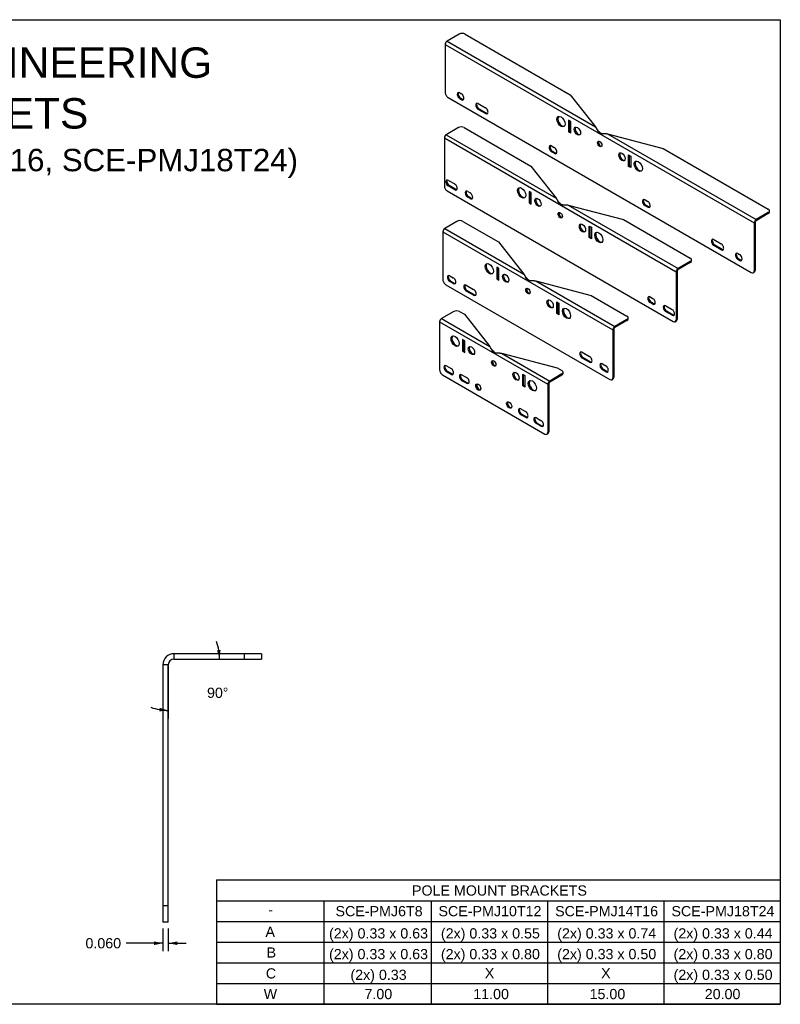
# Model space of a CAD drawing. Header units: inches. Extents: x 0 to 17, y -0.1 to 11.
# Tile 2 of 2: x 8.5 to 17, y 0 to 11. Entities that reach past the tile are written whole.
import ezdxf

# ---------------------------------------------------------------- set-up
doc = ezdxf.new("R2010")
doc.units = ezdxf.units.IN
doc.header["$LTSCALE"] = 0.935
doc.header["$MEASUREMENT"] = 0
doc.layers.get('0').update_dxf_attribs({"linetype": 'CONTINUOUS'})
for name, color, linetype in [('Dimension__ANSI_', 7, 'CONTINUOUS'), ('Symbol__ANSI_', 7, 'CONTINUOUS'), ('Visible__ANSI_', 7, 'CONTINUOUS'), ('Visible_Narrow__ANSI_', 7, 'CONTINUOUS')]:
    doc.layers.add(name, color=color, linetype=linetype)
doc.styles.get("Standard").update_dxf_attribs({"font": 'arial.ttf'})
doc.dimstyles.new('DIMSTYLE_2', dxfattribs={"dimtxt": 0.1139999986, "dimasz": 0.1, "dimexe": 0.09, "dimexo": 0.07, "dimgap": 0.0569999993, "dimtad": 0, "dimtih": 1, "dimtoh": 1, "dimdec": 3, "dimzin": 4, "dimdsep": 46, "dimtxsty": 'Standard', "dimblk": '_FILLED', "dimblk1": '_FILLED', "dimblk2": '_FILLED', "dimcen": 0.09, "dimadec": 3, "dimazin": 1, "dimtfac": 1, "dimtdec": 3, "dimtofl": 0, "dimtmove": 0, "dimatfit": 3, "dimldrblk": '_FILLED', "dimfxl": 0, "dimtolj": 1, "dimtzin": 4, "dimarcsym": 0})
doc.dimstyles.new('DIMSTYLE_3', dxfattribs={"dimtxt": 0.1139999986, "dimasz": 0.1, "dimexe": 0.09, "dimexo": 0.07, "dimgap": 0.0569999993, "dimtad": 0, "dimtih": 1, "dimtoh": 1, "dimdec": 1, "dimzin": 4, "dimdsep": 46, "dimtxsty": 'Standard', "dimblk": '_FILLED', "dimblk1": '_FILLED', "dimblk2": '_FILLED', "dimcen": 0.09, "dimadec": 3, "dimazin": 1, "dimtfac": 1, "dimtdec": 3, "dimtofl": 0, "dimtmove": 0, "dimatfit": 3, "dimldrblk": '_FILLED', "dimfxl": 0, "dimtolj": 1, "dimtzin": 4, "dimarcsym": 0})

# ---------------------------------------------------------------- blocks, each defined once
blk = doc.blocks.new('_FILLED')
at = {"color": 0, "linetype": 'ByBlock'}
blk.add_solid([(0, 0), (-1, 0.2), (-1, -0.2)], dxfattribs=at)
blk = doc.blocks.new('*D7')
at = {"layer": 'Dimension__ANSI_', "color": 7, "linetype": 'Continuous'}
for p, q in [((10.1010095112, 0.8464666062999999), (10.1010095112, 0.625073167)), ((10.1610095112, 0.8464666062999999), (10.1610095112, 0.625073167)), ((10.1010095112, 0.6820731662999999), (9.6904285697, 0.6820731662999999)), ((10.1610095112, 0.6820731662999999), (10.3610095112, 0.6820731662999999)), ((10.1010095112, 0.625073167), (10.1010095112, 0.5920731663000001)), ((10.1610095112, 0.625073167), (10.1610095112, 0.5920731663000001))]:
    blk.add_line(p, q, dxfattribs=at)
at = {"layer": 'Dimension__ANSI_', "color": 7, "linetype": 'Continuous', "xscale": 0.1, "yscale": 0.1, "zscale": 0.1}
blk.add_blockref('_FILLED', (10.1010095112, 0.6820731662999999), dxfattribs=at)
at = {"layer": 'Dimension__ANSI_', "color": 7, "linetype": 'Continuous', "xscale": 0.1, "yscale": 0.1, "zscale": 0.1, "rotation": 180}
blk.add_blockref('_FILLED', (10.1610095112, 0.6820731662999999), dxfattribs=at)
at = {"layer": 'Dimension__ANSI_', "color": 7, "linetype": 'Continuous', "insert": (9.2350642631, 0.7390731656), "char_height": 0.1139999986, "width": 0.3983643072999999, "attachment_point": 1, "line_spacing_factor": 0.9}
blk.add_mtext('0.060', dxfattribs=at)
blk = doc.blocks.new('*D8')
at = {"layer": 'Dimension__ANSI_', "color": 7, "linetype": 'Continuous'}
for p, q in [((10.2310095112, 3.8564666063), (10.8239673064, 3.8564666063)), ((10.1610095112, 3.7864666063), (10.1610095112, 3.4234080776)), ((10.1610095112, 3.4234080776), (10.1610095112, 3.1935088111))]:
    blk.add_line(p, q, dxfattribs=at)
for start, end in [(0, 20), (250, 270)]:
    blk.add_arc((10.1610095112, 3.8564666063), 0.5729577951, start, end, dxfattribs=at)
for points in [[(10.7053278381, 3.9543429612), (10.7339673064, 3.8564666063), (10.745175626, 3.9578291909)], [(10.0596469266, 3.2723004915), (10.1610095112, 3.2835088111), (10.0631331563, 3.3121482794)]]:
    blk.add_solid(points, dxfattribs=at)
at = {"layer": 'Dimension__ANSI_', "color": 7, "linetype": 'Continuous', "insert": (10.5932832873, 3.5374080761), "char_height": 0.1139999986, "width": 0.239782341, "attachment_point": 1, "line_spacing_factor": 0.9}
blk.add_mtext('90\\fSymbol_ASME;{\\W1.0;°}', dxfattribs=at)

msp = doc.modelspace()

# ---------------------------------------------------------------- linework, layer by layer
at = {"color": 7, "linetype": 'Continuous'}
for p, q in [((0, 11), (17, 11)), ((17, 11), (17, 0)), ((17, 0), (0, 0))]:
    msp.add_line(p, q, dxfattribs=at)
at = {"layer": 'Symbol__ANSI_', "color": 7, "linetype": 'Continuous'}
for p, q in [((10.7, 1.3893322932), (17, 1.3893322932)), ((10.7, 1.3893322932), (10.7, 0)), ((17, 1.3893322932), (17, 0)), ((10.7, 1.1576981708), (17, 1.1576981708)), ((11.9, 1.1576981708), (11.9, 0)), ((13.1, 1.1576981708), (13.1, 0)), ((14.4, 1.1576981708), (14.4, 0)), ((15.7, 1.1576981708), (15.7, 0)), ((10.7, 0.9261585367), (17, 0.9261585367)), ((10.7, 0.6946189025), (17, 0.6946189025)), ((10.7, 0.4630792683), (17, 0.4630792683)), ((10.7, 0.2315396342), (17, 0.2315396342)), ((10.7, 0), (17, 0))]:
    msp.add_line(p, q, dxfattribs=at)
at = {"layer": 'Visible__ANSI_', "color": 7, "linetype": 'Continuous'}
for p, q in [((13.4121921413, 10.8392943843), (13.2758524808, 10.7605786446)), ((13.4769513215, 10.8392943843), (14.6534097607, 10.1600657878)), ((13.2546114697, 10.7237881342), (13.2546114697, 10.1874841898)), ((13.2869910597, 10.1314010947), (16.6760548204, 8.1747242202)), ((13.4179772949, 10.1823993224), (13.4366279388, 10.1716313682)), ((13.4283387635, 10.1225773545), (13.4469894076, 10.1118094)), ((14.6534097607, 10.1600657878), (14.9364147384, 9.8018525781)), ((13.4366279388, 10.1058272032), (13.4179772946, 10.1165951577)), ((13.6241705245, 10.0633536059), (13.7053353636, 10.0164930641)), ((13.7053353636, 9.9506888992), (13.6241705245, 9.9975494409)), ((13.6345319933, 10.0035316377), (13.7156968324, 9.956671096)), ((13.4030547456, 9.7941066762), (13.266715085, 9.7153909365)), ((13.4678139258, 9.7941066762), (14.2125444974, 9.3641362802)), ((14.6335502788, 9.8784040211), (14.6335502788, 9.748789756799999)), ((14.6577270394, 9.8644455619), (14.6335502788, 9.8784040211)), ((14.6439117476, 9.8724218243), (14.6439117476, 9.7547719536)), ((14.6577270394, 9.7348312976), (14.6577270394, 9.8644455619)), ((14.6439117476, 9.7547719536), (14.6335502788, 9.748789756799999)), ((14.6335502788, 9.748789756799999), (14.6577270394, 9.7348312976)), ((14.6439117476, 9.7547719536), (14.6577270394, 9.746795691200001)), ((14.9436686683, 9.7881143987), (14.9469741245, 9.7815268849)), ((14.9469741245, 9.7815268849), (14.9482494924, 9.7789952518)), ((14.9815229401, 9.7267553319), (14.9918844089, 9.7327375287)), ((15.0691131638, 9.7252391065), (15.6895566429, 9.561846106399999)), ((13.2454740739, 9.678600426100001), (13.2454740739, 9.142296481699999)), ((14.4444534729, 9.5897630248), (14.4738109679, 9.5728134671)), ((14.4738109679, 9.5070093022), (14.4444534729, 9.5239588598)), ((14.4548149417, 9.5299410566), (14.4841724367, 9.512991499)), ((15.3053188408, 9.3609439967), (15.3053188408, 9.490558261)), ((15.3053188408, 9.490558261), (15.3294956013, 9.476599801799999)), ((15.3156803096, 9.3669261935), (15.3156803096, 9.484576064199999)), ((15.3294956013, 9.476599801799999), (15.3294956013, 9.3469855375)), ((15.6895566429, 9.561846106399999), (16.8660150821, 8.8826175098)), ((14.2125444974, 9.3641362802), (14.4955494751, 9.0059230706)), ((15.3156803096, 9.3669261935), (15.3053188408, 9.3609439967)), ((15.3294956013, 9.3469855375), (15.3053188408, 9.3609439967)), ((15.3294956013, 9.3589499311), (15.3156803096, 9.3669261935)), ((13.3642855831, 9.1001219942), (13.2886468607, 9.1437920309)), ((13.2912372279, 9.205109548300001), (13.3616952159, 9.1644306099)), ((13.2990083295, 9.1497742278), (13.3746470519, 9.106104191)), ((13.277853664, 9.086213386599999), (15.8034616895, 7.6280529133)), ((13.5071011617, 9.080480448), (13.5343863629, 9.0647273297)), ((13.5148722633, 9.0251451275), (13.547338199, 9.0064009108)), ((14.1931167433, 9.0822252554), (14.1931167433, 8.9526109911)), ((14.216861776, 9.0685160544), (14.1931167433, 9.0822252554)), ((14.2034782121, 9.0762430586), (14.2034782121, 8.9585931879)), ((14.216861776, 8.9389017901), (14.216861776, 9.0685160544)), ((13.5369767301, 9.000418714), (13.5045107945, 9.0191629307)), ((14.2034782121, 8.9585931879), (14.1931167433, 8.9526109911)), ((14.1931167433, 8.9526109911), (14.216861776, 8.9389017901)), ((14.2034782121, 8.9585931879), (14.216861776, 8.9508661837)), ((14.5406576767, 8.930825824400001), (14.5510191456, 8.9368080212)), ((14.6282479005, 8.929309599), (15.2486913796, 8.7659165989)), ((15.4892349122, 8.986558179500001), (15.5185924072, 8.9696086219)), ((15.5185924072, 8.903804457), (15.4892349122, 8.9207540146)), ((15.499596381, 8.9267362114), (15.528953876, 8.9097866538)), ((16.8660150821, 8.845228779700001), (16.7296754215, 8.76651304)), ((16.8660150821, 8.8332643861), (16.7296754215, 8.7545486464)), ((16.8794271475, 8.8519587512), (16.8794271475, 8.8639231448)), ((13.3869495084, 8.7471036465), (13.2506098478, 8.6683879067)), ((13.4517086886, 8.7471036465), (13.8510569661, 8.5165398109)), ((14.8644535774, 8.6946287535), (14.8881986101, 8.6809195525)), ((14.8644535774, 8.5650144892), (14.8644535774, 8.6946287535)), ((15.2486913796, 8.7659165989), (15.9934219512, 8.335946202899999)), ((16.7084344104, 8.7297225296), (16.7084344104, 8.1934185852)), ((16.7187958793, 8.7357047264), (16.7187958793, 8.1994007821)), ((13.2293688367, 8.6315973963), (13.2293688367, 8.095293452)), ((14.8748150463, 8.570996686), (14.8748150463, 8.6886465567)), ((14.8881986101, 8.6809195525), (14.8881986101, 8.5513052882)), ((13.8510569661, 8.5165398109), (14.1340619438, 8.1583266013)), ((14.8748150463, 8.570996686), (14.8644535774, 8.5650144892)), ((14.8881986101, 8.5513052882), (14.8644535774, 8.5650144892)), ((14.8881986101, 8.5632696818), (14.8748150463, 8.570996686)), ((16.2577105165, 8.5428785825), (16.3388753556, 8.496018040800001)), ((16.3388753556, 8.4302138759), (16.2577105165, 8.477074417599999)), ((16.2680719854, 8.4830566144), (16.3492368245, 8.4361960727)), ((16.5264179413, 8.3877402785), (16.5450685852, 8.376972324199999)), ((15.9934219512, 8.298557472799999), (15.8570822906, 8.219841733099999)), ((15.9934219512, 8.2865930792), (15.8570822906, 8.207877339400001)), ((16.0068340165, 8.3052874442), (16.0068340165, 8.317251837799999)), ((16.5450685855, 8.3111681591), (16.5264179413, 8.3219361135)), ((16.5367794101, 8.3279183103), (16.5554300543, 8.3171503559)), ((13.831629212, 8.2346287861), (13.831629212, 8.1050145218)), ((13.8553742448, 8.2209195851), (13.831629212, 8.2346287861)), ((13.8419906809, 8.2286465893), (13.8419906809, 8.110996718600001)), ((13.8553742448, 8.0913053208), (13.8553742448, 8.2209195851)), ((15.8358412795, 8.1830512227), (15.8358412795, 7.6467472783)), ((15.8462027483, 8.189033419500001), (15.8462027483, 7.6527294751)), ((16.6989506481, 8.1724562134), (16.7093121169, 8.1784384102)), ((13.2617484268, 8.0392103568), (15.0965918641, 6.9798630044)), ((13.3079001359, 8.1391878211), (13.3455468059, 8.117452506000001)), ((13.3455468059, 8.051648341), (13.3079001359, 8.0733836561)), ((13.3182616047, 8.079365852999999), (13.3559082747, 8.0576305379)), ((13.4909229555, 8.0335701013), (13.5720877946, 7.9867095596)), ((13.8419906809, 8.110996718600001), (13.831629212, 8.1050145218)), ((13.831629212, 8.1050145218), (13.8553742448, 8.0913053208)), ((13.8419906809, 8.110996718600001), (13.8553742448, 8.103269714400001)), ((14.1791701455, 8.0832293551), (14.1895316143, 8.0892115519)), ((14.2667603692, 8.0817131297), (14.8872038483, 7.918320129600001)), ((13.5720877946, 7.9209053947), (13.4909229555, 7.9677659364)), ((13.5012844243, 7.973748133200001), (13.5824492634, 7.9268875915)), ((14.5029660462, 7.8470322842), (14.5267110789, 7.833323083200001)), ((14.5029660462, 7.7174180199), (14.5029660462, 7.8470322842)), ((14.513327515, 7.7234002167), (14.513327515, 7.8410500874)), ((14.5267110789, 7.833323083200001), (14.5267110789, 7.7037088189)), ((14.8872038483, 7.918320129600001), (15.2865521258, 7.687756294)), ((15.576804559, 7.8227235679), (15.5443386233, 7.841467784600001)), ((15.5469289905, 7.902785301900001), (15.5742141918, 7.8870321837)), ((15.5547000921, 7.8474499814), (15.5871660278, 7.8287057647)), ((13.3505080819, 7.7397776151), (13.2141684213, 7.6610618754)), ((13.415267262, 7.7397776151), (13.4692332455, 7.7086203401)), ((13.4692332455, 7.7086203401), (13.7522382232, 7.3504071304)), ((14.513327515, 7.7234002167), (14.5029660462, 7.7174180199)), ((14.5267110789, 7.7037088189), (14.5029660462, 7.7174180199)), ((14.5267110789, 7.7156732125), (14.513327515, 7.7234002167)), ((15.7926684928, 7.6980944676), (15.7170297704, 7.741764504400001)), ((15.7196201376, 7.8030820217), (15.7900781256, 7.762403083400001)), ((15.7273912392, 7.7477467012), (15.8030299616, 7.7040766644)), ((13.1929274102, 7.624271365), (13.1929274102, 7.087967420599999)), ((15.2865521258, 7.6503675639), (15.1502124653, 7.5716518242)), ((15.2865521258, 7.6384031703), (15.1502124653, 7.559687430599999)), ((15.2999641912, 7.657097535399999), (15.2999641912, 7.669061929)), ((15.8263575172, 7.6257849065), (15.836718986, 7.631767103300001)), ((15.1289714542, 7.5348613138), (15.1289714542, 6.9985573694)), ((15.139332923, 7.540843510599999), (15.139332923, 7.0045395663)), ((13.4735505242, 7.4130001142), (13.4498054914, 7.4267093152)), ((13.4498054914, 7.4267093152), (13.4498054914, 7.2970950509)), ((13.4601669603, 7.4207271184), (13.4601669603, 7.3030772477)), ((13.4735505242, 7.2833858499), (13.4735505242, 7.4130001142)), ((13.4601669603, 7.3030772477), (13.4498054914, 7.2970950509)), ((13.4498054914, 7.2970950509), (13.4735505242, 7.2833858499)), ((13.4601669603, 7.3030772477), (13.4735505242, 7.295350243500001)), ((13.7788077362, 7.310573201), (13.7865102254, 7.302509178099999)), ((13.7973464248, 7.275309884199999), (13.8077078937, 7.281292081)), ((13.8849366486, 7.2737936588), (14.5053801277, 7.1104006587)), ((14.7862524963, 7.285711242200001), (14.8674173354, 7.2388507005)), ((14.8674173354, 7.173046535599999), (14.7862524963, 7.2199070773)), ((14.7966139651, 7.2258892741), (14.8777788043, 7.1790287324)), ((15.012793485, 7.154867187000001), (15.0504401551, 7.133131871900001)), ((13.2699908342, 7.132709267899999), (13.3209347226, 7.1032968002)), ((13.3209347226, 7.0374926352), (13.2699908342, 7.0669051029)), ((13.280352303, 7.072887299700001), (13.3312961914, 7.0434748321)), ((14.5593461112, 7.041854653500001), (14.4230064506, 6.9631389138)), ((14.5053801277, 7.1104006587), (14.5593461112, 7.0792433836)), ((14.5727581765, 7.048584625), (14.5727581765, 7.0605490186)), ((15.0504401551, 7.067327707), (15.012793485, 7.0890630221)), ((15.0231549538, 7.0950452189), (15.0608016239, 7.0733099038)), ((13.2253070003, 7.031884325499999), (14.3693858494, 6.371350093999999)), ((13.4426819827, 7.0330059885), (13.4936258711, 7.003593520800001)), ((13.4936258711, 6.937789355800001), (13.4426819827, 6.9672018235)), ((13.4530434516, 6.9731840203), (13.5039873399, 6.943771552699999)), ((14.1211423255, 7.0391128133), (14.1448873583, 7.0254036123)), ((14.1211423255, 6.909498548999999), (14.1211423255, 7.0391128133)), ((14.1315037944, 6.9154807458), (14.1315037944, 7.033130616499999)), ((14.1448873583, 7.0254036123), (14.1448873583, 6.895789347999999)), ((14.4121269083, 6.9323306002), (14.4121269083, 6.3960266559)), ((14.5593461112, 7.0298902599), (14.4230064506, 6.951174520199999)), ((15.1194876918, 6.9775949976), (15.1298491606, 6.9835771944)), ((14.1315037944, 6.9154807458), (14.1211423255, 6.909498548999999)), ((14.1448873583, 6.895789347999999), (14.1211423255, 6.909498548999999)), ((14.1448873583, 6.9077537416), (14.1315037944, 6.9154807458)), ((14.4017654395, 6.9263484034), (14.4017654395, 6.390044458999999)), ((14.1010669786, 6.6528872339), (14.152010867, 6.6234747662)), ((14.152010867, 6.5576706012), (14.1010669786, 6.5870830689)), ((14.1114284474, 6.593065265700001), (14.1623723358, 6.5636527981)), ((14.2737581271, 6.5531839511), (14.3247020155, 6.5237714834)), ((14.2841195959, 6.493361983), (14.3350634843, 6.4639495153)), ((14.3247020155, 6.457967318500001), (14.2737581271, 6.4873797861)), ((14.3922816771, 6.369082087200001), (14.4026431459, 6.375064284)), ((11.2010095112, 3.9164666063), (10.2240095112, 3.9164666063)), ((10.2240095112, 3.8564666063), (11.2010095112, 3.8564666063)), ((11.2010095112, 3.9164666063), (11.2010095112, 3.8564666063)), ((10.1010095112, 3.7934666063), (10.1010095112, 0.9164666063)), ((10.1610095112, 0.9164666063), (10.1610095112, 3.7934666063)), ((10.1610095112, 0.9164666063), (10.1010095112, 0.9164666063))]:
    msp.add_line(p, q, dxfattribs=at)
for points in [[(14.9364147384, 9.8018525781), (14.9372742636, 9.8003322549), (14.9381855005, 9.798679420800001), (14.9391625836, 9.7968655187), (14.9402268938, 9.794847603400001), (14.9413172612, 9.7927428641), (14.9424843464, 9.790457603), (14.9436686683, 9.7881143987)], [(14.9455368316, 9.784392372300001), (14.9459528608, 9.7835752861), (14.9463791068, 9.7827639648), (14.9468154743, 9.781958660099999), (14.9472618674, 9.781159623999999), (14.9477181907, 9.7803671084), (14.9481843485, 9.7795813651), (14.9486602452, 9.778802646), (14.9491457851, 9.778031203), (14.9496408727, 9.7772672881), (14.9501454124, 9.7765111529), (14.9506593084, 9.7757630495), (14.9511824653, 9.7750232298), (14.9517147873, 9.7742919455), (14.9522561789, 9.7735694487), (14.9528065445, 9.7728559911), (14.9533657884, 9.7721518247), (14.953933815, 9.7714572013), (14.9545105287, 9.7707723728), (14.955095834, 9.7700975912), (14.9556896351, 9.769433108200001)], [(14.9482494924, 9.7789952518), (14.9505070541, 9.7745644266), (14.9526075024, 9.7705255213), (14.9545696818, 9.766843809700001), (14.9556866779, 9.7647920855), (14.9575506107, 9.7614439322), (14.9593820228, 9.7582486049), (14.9611914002, 9.7551850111), (14.962986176, 9.7522380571), (14.9647718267, 9.7493964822), (14.9665525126, 9.7466515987), (14.9668062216, 9.7462676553), (14.9685993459, 9.7436040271), (14.9704066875, 9.7410054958), (14.9722277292, 9.7384716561), (14.9740619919, 9.7360020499), (14.9759090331, 9.7335961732), (14.9777684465, 9.7312534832), (14.979639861, 9.728973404), (14.9815229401, 9.7267553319)], [(14.955689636, 9.769433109), (14.9585831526, 9.7662457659), (14.9623031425, 9.7621699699)], [(14.9623031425, 9.7621699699), (14.9656973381, 9.7584925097), (14.9688650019, 9.7551109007)], [(14.9688650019, 9.7551109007), (14.971797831, 9.752033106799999), (14.9745920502, 9.749154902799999), (14.9772878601, 9.7464327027), (14.9799123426, 9.7438373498), (14.9818824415, 9.7419261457), (14.9844251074, 9.7395078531), (14.9869341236, 9.7371761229), (14.9894181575, 9.734921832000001), (14.9918844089, 9.7327375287)], [(14.9815229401, 9.7267553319), (14.9849115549, 9.7268552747), (14.9886947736, 9.7269989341), (14.9933228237, 9.7271940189)], [(14.9918854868, 9.732737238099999), (14.9937849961, 9.732231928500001), (14.9957071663, 9.731733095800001), (14.9976519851, 9.7312393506), (14.9996194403, 9.7307493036), (15.0016095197, 9.7302615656), (15.003622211, 9.7297747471), (15.0056544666, 9.7292884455), (15.0077066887, 9.728801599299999), (15.0097776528, 9.7283133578), (15.0118672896, 9.7278225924)], [(14.9933228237, 9.7271940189), (14.999251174, 9.7274421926), (15.0042378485, 9.727626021), (15.0087340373, 9.727756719), (15.0103818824, 9.7277943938), (15.0144480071, 9.727860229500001), (15.0174325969, 9.7278816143), (15.0205015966, 9.7278776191), (15.0270268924, 9.7278298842), (15.0324579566, 9.7277612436), (15.0371533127, 9.727666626)], [(15.0371533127, 9.727666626), (15.0390668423, 9.7276159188), (15.0422119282, 9.7275143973), (15.0451643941, 9.7273957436), (15.0476543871, 9.7272757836), (15.0503775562, 9.7271217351), (15.0530009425, 9.726948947), (15.0555326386, 9.7267577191), (15.0579793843, 9.7265483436), (15.0603468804, 9.726321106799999), (15.0626400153, 9.7260762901), (15.0648630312, 9.7258141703), (15.067019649, 9.7255350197), (15.0691131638, 9.7252391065)], [(14.4955494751, 9.0059230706), (14.4971362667, 9.00308679), (14.4989164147, 8.999767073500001), (14.5010132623, 8.9957179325)], [(14.5010132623, 8.9957179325), (14.5040081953, 8.9897863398), (14.5058704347, 8.986072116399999), (14.5088506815, 8.980178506), (14.5113794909, 8.9752867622), (14.5137044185, 8.9709143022), (14.514967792, 8.9685961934), (14.5171653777, 8.9646677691), (14.5193234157, 8.9609417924), (14.5214567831, 8.9573883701), (14.5235756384, 8.9539868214), (14.5256872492, 8.9507220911), (14.5275126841, 8.9479987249), (14.5296574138, 8.9449121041), (14.53182158, 8.941916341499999), (14.5340043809, 8.9390106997), (14.5362050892, 8.9361943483), (14.5384230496, 8.9334663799), (14.5406576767, 8.930825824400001)], [(14.5046715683, 8.9884628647), (14.5050875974, 8.987645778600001), (14.5055138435, 8.9868344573), (14.5059502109, 8.9860291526), (14.5063966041, 8.9852301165), (14.5068529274, 8.9844376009), (14.5073190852, 8.9836518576), (14.5077949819, 8.9828731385), (14.5082805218, 8.982101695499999), (14.5087756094, 8.981337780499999), (14.509280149, 8.9805816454), (14.5097940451, 8.979833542), (14.5103172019, 8.9790937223), (14.510849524, 8.978362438), (14.5113909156, 8.9776399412), (14.5119412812, 8.9769264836), (14.5125005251, 8.9762223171), (14.5130685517, 8.9755276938), (14.5136452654, 8.9748428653), (14.5142305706, 8.9741680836), (14.5148243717, 8.9735036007)], [(14.5148243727, 8.9735036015), (14.5177178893, 8.9703162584), (14.5214378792, 8.9662404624)], [(14.5214378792, 8.9662404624), (14.5248320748, 8.9625630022), (14.5279997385, 8.9591813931)], [(14.5279997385, 8.9591813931), (14.5309325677, 8.956103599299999), (14.5337267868, 8.9532253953), (14.5364225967, 8.9505031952), (14.5390470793, 8.9479078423), (14.5410171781, 8.9459966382), (14.5435598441, 8.943578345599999), (14.5460688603, 8.941246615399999), (14.5485528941, 8.938992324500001), (14.5510191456, 8.9368080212)], [(14.5406576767, 8.930825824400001), (14.5439083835, 8.930869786), (14.5476747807, 8.9309880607), (14.5522318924, 8.931196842), (14.5583165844, 8.9315366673), (14.5630032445, 8.931812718)], [(14.5510191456, 8.9368080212), (14.5527843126, 8.936321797), (14.5545469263, 8.9358511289), (14.5563838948, 8.9353749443), (14.5582397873, 8.9349072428), (14.5601153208, 8.9344467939), (14.5620112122, 8.9339923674), (14.5639281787, 8.9335427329), (14.5659639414, 8.9330745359)], [(14.5630032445, 8.931812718), (14.5696003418, 8.9321787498), (14.5751029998, 8.9324347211), (14.5800536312, 8.9326075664), (14.5826859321, 8.9326723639), (14.5871884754, 8.9327335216), (14.5914957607, 8.932727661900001), (14.5956411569, 8.9326568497), (14.5996476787, 8.932522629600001), (14.6035320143, 8.9323262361), (14.6067963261, 8.932107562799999), (14.6105430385, 8.9317934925), (14.614220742, 8.931417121), (14.6178296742, 8.9309795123), (14.6213701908, 8.9304817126), (14.6248427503, 8.9299247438), (14.6282479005, 8.929309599)], [(14.5659639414, 8.9330745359), (14.5679168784, 8.9326329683), (14.569886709, 8.9321937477)], [(14.1340619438, 8.1583266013), (14.1356487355, 8.1554903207), (14.1374288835, 8.1521706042), (14.1395257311, 8.1481214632)], [(14.1395257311, 8.1481214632), (14.142520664, 8.1421898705), (14.1443829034, 8.1384756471), (14.1473631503, 8.132582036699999), (14.1498919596, 8.127690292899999), (14.1522168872, 8.1233178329), (14.1534802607, 8.120999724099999), (14.1556778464, 8.117071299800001), (14.1578358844, 8.113345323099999), (14.1599692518, 8.109791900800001), (14.1620881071, 8.1063903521), (14.164199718, 8.1031256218), (14.1660251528, 8.100402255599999), (14.1681698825, 8.097315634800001), (14.1703340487, 8.0943198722), (14.1725168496, 8.0914142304), (14.1747175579, 8.088597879), (14.1769355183, 8.0858699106), (14.1791701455, 8.0832293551)], [(14.143184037, 8.1408663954), (14.1436000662, 8.1400493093), (14.1440263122, 8.1392379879), (14.1444626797, 8.1384326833), (14.1449090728, 8.1376336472), (14.1453653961, 8.136841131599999), (14.1458315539, 8.1360553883), (14.1463074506, 8.1352766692), (14.1467929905, 8.1345052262), (14.1472880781, 8.1337413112), (14.1477926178, 8.1329851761), (14.1483065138, 8.1322370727), (14.1488296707, 8.1314972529), (14.1493619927, 8.1307659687), (14.1499033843, 8.130043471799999), (14.1504537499, 8.129330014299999), (14.1510129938, 8.1286258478), (14.1515810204, 8.127931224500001), (14.1521577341, 8.127246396), (14.1527430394, 8.1265716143), (14.1533368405, 8.1259071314)], [(14.1533368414, 8.1259071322), (14.156230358, 8.122719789), (14.1599503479, 8.1186439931)], [(14.1599503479, 8.1186439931), (14.1633445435, 8.1149665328), (14.1665122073, 8.1115849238)], [(14.1665122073, 8.1115849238), (14.1694450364, 8.10850713), (14.1722392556, 8.105628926), (14.1749350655, 8.1029067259), (14.177559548, 8.100311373), (14.1795296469, 8.0984001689), (14.1820723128, 8.0959818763), (14.184581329, 8.0936501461), (14.1870653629, 8.0913958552), (14.1895316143, 8.0892115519)], [(14.1791701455, 8.0832293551), (14.1824208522, 8.0832733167), (14.1861872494, 8.0833915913), (14.1907443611, 8.0836003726), (14.1968290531, 8.083940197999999), (14.2015157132, 8.0842162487)], [(14.1895316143, 8.0892115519), (14.1912967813, 8.0887253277), (14.193059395, 8.0882546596), (14.1948963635, 8.087778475), (14.196752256, 8.0873107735), (14.1986277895, 8.0868503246), (14.2005236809, 8.0863958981), (14.2024406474, 8.0859462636), (14.2044764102, 8.0854780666)], [(14.2015157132, 8.0842162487), (14.2081128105, 8.0845822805), (14.2136154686, 8.084838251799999), (14.2185660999, 8.0850110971), (14.2211984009, 8.085075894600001), (14.2257009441, 8.0851370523), (14.2300082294, 8.0851311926), (14.2341536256, 8.0850603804), (14.2381601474, 8.0849261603), (14.242044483, 8.084729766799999), (14.2453087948, 8.0845110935), (14.2490555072, 8.0841970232), (14.2527332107, 8.0838206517), (14.2563421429, 8.083383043), (14.2598826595, 8.0828852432), (14.263355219, 8.0823282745), (14.2667603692, 8.0817131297)], [(14.2044764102, 8.0854780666), (14.2064293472, 8.085036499), (14.2083991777, 8.0845972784)], [(13.7522382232, 7.3504071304), (13.7542708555, 7.3466224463), (13.7572000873, 7.341038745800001), (13.7600794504, 7.3355264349), (13.7623205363, 7.3312781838), (13.7649765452, 7.326340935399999), (13.7652828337, 7.325779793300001), (13.7677438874, 7.321340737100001), (13.7692176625, 7.318745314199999), (13.7707556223, 7.31608948), (13.77482884, 7.309161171)], [(13.7619756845, 7.331928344), (13.7624361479, 7.331079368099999), (13.7629077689, 7.3302371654), (13.763390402, 7.329401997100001), (13.7638839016, 7.3285741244), (13.7643881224, 7.327753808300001), (13.7649029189, 7.32694131), (13.7654281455, 7.326136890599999), (13.7659636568, 7.3253408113), (13.7665093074, 7.324553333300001), (13.7670649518, 7.3237747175), (13.7676304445, 7.323005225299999), (13.7682056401, 7.3222451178), (13.768790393, 7.3214946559), (13.7693845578, 7.3207541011), (13.7699879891, 7.3200237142), (13.7706005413, 7.3193037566), (13.7712220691, 7.3185944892), (13.7718524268, 7.3178961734), (13.7724914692, 7.3172090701)], [(13.7724915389, 7.3172091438), (13.7745544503, 7.315029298), (13.7778896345, 7.3115314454), (13.7788077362, 7.310573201)], [(13.77482884, 7.309161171), (13.7780620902, 7.3037532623), (13.7809024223, 7.2991107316), (13.7835043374, 7.2949718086), (13.7835819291, 7.2948502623), (13.7860570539, 7.291034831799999), (13.7884428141, 7.287475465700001), (13.7907545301, 7.2841431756), (13.7930035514, 7.2810158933), (13.7951985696, 7.278076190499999), (13.7973464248, 7.275309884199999)], [(13.7865102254, 7.302509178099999), (13.789964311, 7.2989086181), (13.7934817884, 7.2952771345), (13.7967274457, 7.2919723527), (13.7972356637, 7.2914596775), (13.8000969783, 7.2886017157), (13.8027587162, 7.2859926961), (13.8052831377, 7.2835689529), (13.8077078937, 7.281292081)], [(13.7973464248, 7.275309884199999), (13.8005971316, 7.275353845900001), (13.8043635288, 7.2754721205), (13.8089206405, 7.275680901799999), (13.8150053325, 7.276020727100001), (13.8196919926, 7.2762967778)], [(13.8077078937, 7.281292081), (13.8094730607, 7.2808058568), (13.8112356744, 7.2803351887), (13.8130726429, 7.2798590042), (13.8149285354, 7.2793913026), (13.8168040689, 7.2789308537), (13.8186999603, 7.2784764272), (13.8206169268, 7.2780267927), (13.8226526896, 7.2775585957)], [(13.8196919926, 7.2762967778), (13.8262890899, 7.2766628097), (13.831791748, 7.2769187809), (13.8367423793, 7.2770916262), (13.8393746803, 7.2771564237), (13.8438772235, 7.2772175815), (13.8481845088, 7.2772117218), (13.852329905, 7.277140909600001), (13.8563364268, 7.2770066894), (13.8602207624, 7.276810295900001), (13.8634850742, 7.2765916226), (13.8672317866, 7.2762775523), (13.8709094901, 7.2759011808), (13.8745184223, 7.2754635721), (13.8780589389, 7.2749657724), (13.8815314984, 7.2744088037), (13.8849366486, 7.2737936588)], [(13.8226526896, 7.2775585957), (13.8246056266, 7.277117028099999), (13.8265754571, 7.2766778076)]]:
    msp.add_lwpolyline(points, dxfattribs=at)
for radius in [0.123, 0.063]:
    msp.add_arc((10.2240095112, 3.7934666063), radius, 90, 180, dxfattribs=at)
for centre, major_axis, start_param, end_param in [((13.4445717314, 10.8206000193), (-0.0457916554, 0), 3.926990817, 5.4977871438), ((13.2758524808, 10.7360516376), (0.015019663, 0.0260148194), 0.7853981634, 2.3561944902), ((13.2869910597, 10.1687898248), (0.0228958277, -0.0396567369), 3.926990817, 5.4977871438), ((13.4179772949, 10.14949724), (-0.02014832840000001, 0.0348979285), 5.4977871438, 8.639379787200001), ((13.4283387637, 10.1554794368), (-0.02014832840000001, 0.0348979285), 0.2600508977, 2.35619448), ((13.4366279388, 10.1387292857), (0.02014832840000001, -0.0348979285), 5.4977871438, 8.6393797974), ((13.4469894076, 10.1447114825), (0.02014832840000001, -0.0348979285), 5.4977871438, 6.023134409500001), ((13.6241705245, 10.0304515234), (-0.02014832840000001, 0.0348979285), 5.4977871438, 8.6393797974), ((13.6345319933, 10.0364337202), (-0.02014832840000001, 0.0348979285), 0.2600508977, 2.3561944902), ((13.7053353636, 9.983590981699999), (0.02014832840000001, -0.0348979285), 5.4977871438, 8.6393797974), ((13.7156968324, 9.9895731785), (0.02014832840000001, -0.0348979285), 5.4977871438, 6.023134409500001), ((14.5601565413, 9.8669381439), (-0.032298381, 0.05594243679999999), 0.1610982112, 2.9804944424), ((13.4354343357, 9.7754123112), (-0.0457916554, 0), 3.926990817, 5.4977871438), ((14.7432091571, 9.761252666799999), (-0.0249106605, 0.0431465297), 0.2095017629, 2.9320908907), ((13.266715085, 9.6908639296), (0.015019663, 0.0260148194), 0.7853981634, 2.3561944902), ((14.4444534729, 9.5568609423), (-0.02014832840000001, 0.0348979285), 5.4977871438, 8.6393797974), ((14.4548149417, 9.5628431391), (-0.02014832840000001, 0.0348979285), 0.2600508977, 2.3561944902), ((14.4738109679, 9.5399113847), (0.02014832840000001, -0.0348979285), 5.4977871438, 8.6393797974), ((14.9918844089, 9.6176799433), (-0.0171566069, 0.0297161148), 0.3067556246, 2.834837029), ((14.4841724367, 9.5458935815), (0.02014832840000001, -0.0348979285), 5.4977871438, 6.023134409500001), ((15.2405596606, 9.4741072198), (-0.0249106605, 0.0431465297), 0.2095017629, 2.9320908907), ((15.4236122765, 9.368421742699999), (-0.032298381, 0.05594243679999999), 0.1610982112, 2.9804944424), ((13.277853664, 9.123602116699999), (0.0228958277, -0.0396567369), 3.926990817, 5.4977871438), ((13.2912372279, 9.1722074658), (-0.02014832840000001, 0.0348979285), 5.4977871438, 7.068583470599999), ((13.2886468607, 9.173703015), (-0.0183166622, 0.0317253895), 0.7853981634, 2.3561944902), ((13.3015986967, 9.1781896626), (-0.02014832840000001, 0.0348979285), 0.2600508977, 0.7853981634), ((13.2990083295, 9.179685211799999), (0.0183166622, -0.0317253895), 3.926990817, 5.4977871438), ((13.3616952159, 9.1315285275), (0.02014832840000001, -0.0348979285), 0.7853981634, 2.3561944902), ((13.3642855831, 9.130032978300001), (0.0183166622, -0.0317253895), 5.4977871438, 7.068583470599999), ((13.3746470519, 9.1360151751), (0.0183166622, -0.0317253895), 5.4977871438, 5.996428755), ((13.5071011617, 9.0475783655), (-0.02014832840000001, 0.0348979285), 5.4977871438, 7.068583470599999), ((13.5045107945, 9.049073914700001), (-0.0183166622, 0.0317253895), 0.7853981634, 2.3561944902), ((13.5174626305, 9.0535605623), (-0.02014832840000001, 0.0348979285), 0.2600508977, 0.7853981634), ((13.5148722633, 9.055056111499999), (0.0183166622, -0.0317253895), 3.926990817, 5.4977871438), ((13.5343863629, 9.0318252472), (0.02014832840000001, -0.0348979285), 0.7853981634, 2.3561944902), ((14.119291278, 9.0710086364), (-0.032298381, 0.05594243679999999), 0.1610982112, 2.9804944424), ((13.5369767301, 9.030329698), (0.0183166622, -0.0317253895), 5.4977871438, 7.068583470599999), ((13.547338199, 9.0363118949), (0.0183166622, -0.0317253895), 5.4977871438, 5.996428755), ((14.3023438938, 8.965323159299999), (-0.0249106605, 0.0431465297), 0.2095017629, 2.9320908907), ((15.4892349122, 8.9536560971), (-0.02014832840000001, 0.0348979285), 5.4977871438, 8.6393797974), ((15.499596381, 8.9596382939), (-0.02014832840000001, 0.0348979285), 0.2600508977, 2.3561944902), ((15.5185924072, 8.936706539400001), (0.02014832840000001, -0.0348979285), 5.4977871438, 8.6393797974), ((14.5510191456, 8.8217504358), (-0.0171566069, 0.0297161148), 0.3067556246, 2.834837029), ((15.528953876, 8.942688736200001), (0.02014832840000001, -0.0348979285), 5.4977871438, 6.023134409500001), ((16.833635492, 8.8639231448), (0.0457916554, 0), 5.4977871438, 7.068583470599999), ((16.833635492, 8.8519587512), (0.0457916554, 0), 5.4977871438, 6.2831853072), ((13.4193290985, 8.7284092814), (-0.0457916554, 0), 3.926990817, 5.4977871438), ((14.7996943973, 8.6781777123), (-0.0249106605, 0.0431465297), 0.2095017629, 2.9320908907), ((16.7296754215, 8.7419860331), (-0.015019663, -0.0260148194), 3.926990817, 5.4977871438), ((16.7296754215, 8.7419860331), (-0.0076929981, -0.0133246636), 3.926990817, 5.4977871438), ((13.2506098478, 8.6438608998), (0.015019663, 0.0260148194), 0.7853981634, 2.3561944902), ((14.9827470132, 8.5724922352), (-0.032298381, 0.05594243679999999), 0.1610982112, 2.9804944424), ((16.2577105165, 8.5099765), (-0.02014832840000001, 0.0348979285), 5.4977871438, 8.6393797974), ((16.2680719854, 8.5159586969), (-0.02014832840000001, 0.0348979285), 0.2600508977, 2.3561944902), ((16.3388753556, 8.463115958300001), (0.02014832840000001, -0.0348979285), 5.4977871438, 8.6393797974), ((16.3492368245, 8.4690981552), (0.02014832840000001, -0.0348979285), 5.4977871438, 6.023134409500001), ((16.5264179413, 8.354838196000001), (-0.02014832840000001, 0.0348979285), 5.4977871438, 8.6393797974), ((16.5367794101, 8.3608203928), (-0.02014832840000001, 0.0348979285), 0.2600508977, 2.3561944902), ((16.5450685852, 8.344070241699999), (0.02014832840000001, -0.0348979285), 5.4977871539, 8.6393797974), ((13.7578037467, 8.223412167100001), (-0.032298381, 0.05594243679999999), 0.1610982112, 2.9804944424), ((15.9610423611, 8.317251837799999), (0.0457916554, 0), 5.4977871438, 7.068583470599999), ((15.9610423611, 8.3052874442), (0.0457916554, 0), 5.4977871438, 6.2831853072), ((16.555430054, 8.3500524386), (0.02014832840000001, -0.0348979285), 5.4977871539, 6.023134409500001), ((13.3079001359, 8.1062857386), (-0.02014832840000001, 0.0348979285), 5.4977871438, 8.6393797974), ((13.3182616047, 8.1122679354), (-0.02014832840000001, 0.0348979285), 0.2600508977, 2.3561944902), ((13.9408563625, 8.11772669), (-0.0249106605, 0.0431465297), 0.2095017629, 2.9320908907), ((15.8570822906, 8.1953147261), (-0.015019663, -0.0260148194), 3.926990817, 5.4977871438), ((15.8570822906, 8.1953147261), (-0.0076929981, -0.0133246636), 3.926990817, 5.4977871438), ((16.6760548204, 8.2121129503), (0.0228958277, -0.0396567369), 5.4977871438, 7.068583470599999), ((16.6864162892, 8.2180951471), (0.0228958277, -0.0396567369), 0, 0.7853981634), ((13.2617484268, 8.0765990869), (0.0228958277, -0.0396567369), 3.926990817, 5.4977871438), ((13.3455468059, 8.0845504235), (0.02014832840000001, -0.0348979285), 5.4977871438, 8.6393797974), ((13.3559082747, 8.0905326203), (0.02014832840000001, -0.0348979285), 5.4977871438, 6.023134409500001), ((13.4909229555, 8.000668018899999), (-0.02014832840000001, 0.0348979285), 5.4977871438, 8.6393797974), ((13.5012844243, 8.0066502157), (-0.02014832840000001, 0.0348979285), 0.2600508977, 2.3561944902), ((13.5720877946, 7.953807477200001), (0.02014832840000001, -0.0348979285), 5.4977871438, 8.6393797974), ((13.5824492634, 7.959789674), (0.02014832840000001, -0.0348979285), 5.4977871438, 6.023134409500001), ((14.1895316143, 7.974153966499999), (-0.0171566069, 0.0297161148), 0.3067556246, 2.834837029), ((14.438206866, 7.830581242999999), (-0.0249106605, 0.0431465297), 0.2095017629, 2.9320908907), ((15.5469289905, 7.8698832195), (-0.02014832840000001, 0.0348979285), 5.4977871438, 7.068583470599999), ((15.5443386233, 7.8713787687), (0.0183166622, -0.0317253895), 3.926990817, 5.4977871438), ((15.5572904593, 7.8758654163), (-0.02014832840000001, 0.0348979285), 0.2600508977, 0.7853981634), ((15.5547000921, 7.877360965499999), (0.0183166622, -0.0317253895), 3.926990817, 5.4977871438), ((15.5742141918, 7.8541301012), (0.02014832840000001, -0.0348979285), 0.7853981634, 2.3561944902), ((15.576804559, 7.852634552), (0.0183166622, -0.0317253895), 5.4977871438, 7.068583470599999), ((15.5871660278, 7.8586167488), (0.0183166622, -0.0317253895), 5.4977871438, 5.996428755), ((13.382887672, 7.7210832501), (-0.0457916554, 0), 3.926990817, 5.4977871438), ((14.6212594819, 7.7248957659), (-0.032298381, 0.05594243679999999), 0.1610982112, 2.9804944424), ((15.7196201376, 7.770179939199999), (-0.02014832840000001, 0.0348979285), 5.4977871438, 7.068583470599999), ((15.7170297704, 7.771675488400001), (0.0183166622, -0.0317253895), 3.926990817, 5.4977871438), ((15.7299816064, 7.776162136), (-0.02014832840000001, 0.0348979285), 0.2600508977, 0.7853981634), ((15.7273912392, 7.777657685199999), (0.0183166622, -0.0317253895), 3.926990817, 5.4977871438), ((15.7900781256, 7.7295010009), (0.02014832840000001, -0.0348979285), 0.7853981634, 2.3561944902), ((15.7926684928, 7.7280054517), (0.0183166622, -0.0317253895), 5.4977871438, 7.068583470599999), ((15.8030299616, 7.7339876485), (0.0183166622, -0.0317253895), 5.4977871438, 5.996428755), ((13.2141684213, 7.6365348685), (0.015019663, 0.0260148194), 0.7853981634, 2.3561944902), ((15.2541725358, 7.669061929), (0.0457916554, 0), 5.4977871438, 7.068583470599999), ((15.2541725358, 7.657097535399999), (0.0457916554, 0), 5.4977871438, 6.2831853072), ((15.8034616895, 7.6654416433), (0.0228958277, -0.0396567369), 5.4977871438, 7.068583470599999), ((15.8138231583, 7.6714238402), (0.0228958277, -0.0396567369), 0, 0.7853981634), ((15.1502124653, 7.5471248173), (-0.015019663, -0.0260148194), 3.926990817, 5.4977871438), ((15.1502124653, 7.5471248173), (-0.0076929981, -0.0133246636), 3.926990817, 5.4977871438), ((13.3759800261, 7.4154926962), (-0.032298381, 0.05594243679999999), 0.1610982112, 2.9804944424), ((13.5590326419, 7.3098072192), (-0.0249106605, 0.0431465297), 0.2095017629, 2.9320908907), ((14.7862524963, 7.2528091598), (-0.02014832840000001, 0.0348979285), 5.4977871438, 8.6393797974), ((14.7966139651, 7.2587913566), (-0.02014832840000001, 0.0348979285), 0.2600508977, 2.3561944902), ((13.8077078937, 7.166234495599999), (-0.0171566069, 0.0297161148), 0.3067556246, 2.834837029), ((14.8674173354, 7.2059486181), (0.02014832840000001, -0.0348979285), 5.4977871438, 8.6393797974), ((14.8777788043, 7.2119308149), (0.02014832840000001, -0.0348979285), 5.4977871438, 6.023134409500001), ((15.012793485, 7.1219651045), (-0.02014832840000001, 0.0348979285), 5.4977871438, 8.6393797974), ((15.0231549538, 7.1279473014), (-0.02014832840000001, 0.0348979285), 0.2600508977, 2.3561944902), ((13.2253070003, 7.069273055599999), (0.0228958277, -0.0396567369), 3.926990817, 5.4977871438), ((13.2699908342, 7.0998071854), (-0.02014832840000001, 0.0348979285), 5.4977871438, 8.6393797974), ((13.280352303, 7.1057893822), (-0.02014832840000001, 0.0348979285), 0.2600508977, 2.3561944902), ((13.3209347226, 7.0703947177), (0.02014832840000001, -0.0348979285), 5.4977871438, 8.6393797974), ((13.3312961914, 7.076376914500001), (0.02014832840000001, -0.0348979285), 5.4977871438, 6.023134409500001), ((14.0563831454, 7.0226617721), (-0.0249106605, 0.0431465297), 0.2095017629, 2.9320908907), ((14.5269665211, 7.0605490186), (0.0457916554, 0), 5.4977871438, 7.068583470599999), ((14.5269665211, 7.048584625), (0.0457916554, 0), 5.4977871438, 6.2831853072), ((15.0504401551, 7.1002297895), (0.02014832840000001, -0.0348979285), 5.4977871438, 8.6393797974), ((15.0608016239, 7.1062119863), (0.02014832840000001, -0.0348979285), 5.4977871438, 6.023134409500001), ((13.4426819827, 7.000103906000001), (-0.02014832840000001, 0.0348979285), 5.4977871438, 8.6393797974), ((13.4530434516, 7.006086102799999), (-0.02014832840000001, 0.0348979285), 0.2600508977, 2.3561944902), ((13.4936258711, 6.9706914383), (0.02014832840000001, -0.0348979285), 5.4977871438, 8.6393797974), ((13.5039873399, 6.9766736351), (0.02014832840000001, -0.0348979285), 5.4977871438, 6.023134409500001), ((13.6350167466, 6.9010237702), (-0.02014832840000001, 0.0348979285), 0.2600508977, 2.8815417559), ((14.2394357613, 6.916976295), (-0.032298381, 0.05594243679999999), 0.1610982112, 2.9804944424), ((14.4230064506, 6.9386119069), (-0.015019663, -0.0260148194), 3.926990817, 5.4977871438), ((14.4230064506, 6.9386119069), (-0.0076929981, -0.0133246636), 3.926990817, 5.4977871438), ((15.0965918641, 7.0172517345), (0.0228958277, -0.0396567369), 5.4977871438, 7.068583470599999), ((15.1069533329, 7.0232339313), (0.0228958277, -0.0396567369), 0, 0.7853981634), ((13.9803990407, 6.7016172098), (-0.02014832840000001, 0.0348979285), 0.2600508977, 2.8815417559), ((14.1010669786, 6.6199851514), (-0.02014832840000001, 0.0348979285), 5.4977871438, 8.6393797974), ((14.1114284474, 6.625967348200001), (-0.02014832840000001, 0.0348979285), 0.2600508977, 2.3561944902), ((14.152010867, 6.5905726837), (0.02014832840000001, -0.0348979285), 5.4977871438, 8.6393797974), ((14.1623723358, 6.596554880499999), (0.02014832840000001, -0.0348979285), 5.4977871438, 6.023134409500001), ((14.2737581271, 6.520281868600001), (-0.02014832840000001, 0.0348979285), 5.4977871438, 8.6393797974), ((14.2841195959, 6.526264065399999), (-0.02014832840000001, 0.0348979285), 0.2600508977, 2.3561944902), ((14.3247020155, 6.4908694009), (0.02014832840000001, -0.0348979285), 5.4977871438, 8.6393797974), ((14.3350634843, 6.4968515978), (0.02014832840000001, -0.0348979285), 5.4977871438, 6.023134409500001), ((14.3693858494, 6.408738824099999), (0.0228958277, -0.0396567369), 5.4977871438, 7.068583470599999), ((14.3797473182, 6.4147210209), (0.0228958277, -0.0396567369), 0, 0.7853981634)]:
    msp.add_ellipse(centre, major_axis=major_axis, ratio=0.5773502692, start_param=start_param, end_param=end_param, dxfattribs=at)
for centre, major_axis in [((14.5497950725, 9.8609559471), (-0.032298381, 0.05594243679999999)), ((14.7328476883, 9.75527047), (-0.0249106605, 0.0431465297)), ((14.9815229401, 9.611697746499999), (-0.0171566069, 0.0297161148)), ((15.2301981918, 9.468125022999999), (-0.0249106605, 0.0431465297)), ((15.4132508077, 9.362439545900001), (-0.032298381, 0.05594243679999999)), ((14.1089298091, 9.0650264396), (-0.032298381, 0.05594243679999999)), ((14.291982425, 8.9593409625), (-0.0249106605, 0.0431465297)), ((14.5406576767, 8.815768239), (-0.0171566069, 0.0297161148)), ((14.7893329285, 8.6721955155), (-0.0249106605, 0.0431465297)), ((14.9723855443, 8.5665100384), (-0.032298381, 0.05594243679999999)), ((13.7474422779, 8.2174299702), (-0.032298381, 0.05594243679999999)), ((13.9304948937, 8.1117444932), (-0.0249106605, 0.0431465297)), ((14.1791701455, 7.968171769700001), (-0.0171566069, 0.0297161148)), ((14.4278453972, 7.8245990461), (-0.0249106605, 0.0431465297)), ((14.6108980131, 7.7189135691), (-0.032298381, 0.05594243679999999)), ((13.3656185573, 7.409510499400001), (-0.032298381, 0.05594243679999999)), ((13.5486711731, 7.3038250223), (-0.0249106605, 0.0431465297)), ((13.7973464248, 7.1602522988), (-0.0171566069, 0.0297161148)), ((14.0460216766, 7.0166795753), (-0.0249106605, 0.0431465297)), ((13.6246552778, 6.8950415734), (-0.02014832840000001, 0.0348979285)), ((14.2290742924, 6.910994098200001), (-0.032298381, 0.05594243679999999)), ((13.9700375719, 6.6956350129), (-0.02014832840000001, 0.0348979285))]:
    msp.add_ellipse(centre, major_axis=major_axis, ratio=0.5773502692, dxfattribs=at)
at = {"layer": 'Visible_Narrow__ANSI_', "color": 7, "linetype": 'Continuous'}
for p, q in [((13.2546114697, 10.7237881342), (16.7084344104, 8.7297225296)), ((13.2758524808, 10.7605786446), (14.9364147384, 9.8018525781)), ((13.4283387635, 10.1225773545), (13.4179772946, 10.1165951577)), ((13.4469894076, 10.1118094), (13.4366279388, 10.1058272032)), ((13.6345319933, 10.0035316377), (13.6241705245, 9.9975494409)), ((13.7156968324, 9.956671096), (13.7053353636, 9.9506888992)), ((13.266715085, 9.7153909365), (14.4955494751, 9.0059230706)), ((15.0691131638, 9.7252391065), (16.7296754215, 8.76651304)), ((13.2454740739, 9.678600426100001), (15.8358412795, 8.1830512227)), ((14.4548149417, 9.5299410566), (14.4444534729, 9.5239588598)), ((14.4841724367, 9.512991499), (14.4738109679, 9.5070093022)), ((13.2627431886, 9.188658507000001), (13.2731046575, 9.1946407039)), ((13.2886468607, 9.1437920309), (13.2990083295, 9.1497742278)), ((13.3642855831, 9.1001219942), (13.3746470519, 9.106104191)), ((13.4786071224, 9.0640294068), (13.4889685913, 9.0700116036)), ((13.5045107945, 9.0191629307), (13.5148722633, 9.0251451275)), ((13.5369767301, 9.000418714), (13.547338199, 9.0064009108)), ((14.6282479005, 8.929309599), (15.8570822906, 8.219841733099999)), ((15.499596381, 8.9267362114), (15.4892349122, 8.9207540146)), ((15.528953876, 8.9097866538), (15.5185924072, 8.903804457)), ((16.8660150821, 8.8332643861), (16.8660150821, 8.845228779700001)), ((16.7187958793, 8.7357047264), (16.7084344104, 8.7297225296)), ((16.7296754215, 8.76651304), (16.7296754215, 8.7545486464)), ((13.2293688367, 8.6315973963), (15.1289714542, 7.5348613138)), ((13.2506098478, 8.6683879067), (14.1340619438, 8.1583266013)), ((16.2680719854, 8.4830566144), (16.2577105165, 8.477074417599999)), ((16.3492368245, 8.4361960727), (16.3388753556, 8.4302138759)), ((15.9934219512, 8.2865930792), (15.9934219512, 8.298557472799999)), ((16.5367794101, 8.3279183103), (16.5264179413, 8.3219361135)), ((16.5554300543, 8.3171503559), (16.5450685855, 8.3111681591)), ((15.8462027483, 8.189033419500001), (15.8358412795, 8.1830512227)), ((15.8570822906, 8.219841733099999), (15.8570822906, 8.207877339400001)), ((16.7084344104, 8.1934185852), (16.7187958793, 8.1994007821)), ((13.3079001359, 8.0733836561), (13.3182616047, 8.079365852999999)), ((13.3455468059, 8.051648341), (13.3559082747, 8.0576305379)), ((14.2667603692, 8.0817131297), (15.1502124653, 7.5716518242)), ((13.4909229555, 7.9677659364), (13.5012844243, 7.973748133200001)), ((13.5720877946, 7.9209053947), (13.5824492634, 7.9268875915)), ((15.5184349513, 7.886334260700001), (15.5287964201, 7.8923164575)), ((15.5443386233, 7.841467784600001), (15.5547000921, 7.8474499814)), ((15.576804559, 7.8227235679), (15.5871660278, 7.8287057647)), ((15.6911260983, 7.786630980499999), (15.7014875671, 7.7926131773)), ((15.7170297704, 7.741764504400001), (15.7273912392, 7.7477467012)), ((15.7926684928, 7.6980944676), (15.8030299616, 7.7040766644)), ((13.1929274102, 7.624271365), (14.4017654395, 6.9263484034)), ((13.2141684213, 7.6610618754), (13.7522382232, 7.3504071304)), ((15.2865521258, 7.6384031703), (15.2865521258, 7.6503675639)), ((15.8358412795, 7.6467472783), (15.8462027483, 7.6527294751)), ((15.139332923, 7.540843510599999), (15.1289714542, 7.5348613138)), ((15.1502124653, 7.5716518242), (15.1502124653, 7.559687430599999)), ((13.8849366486, 7.2737936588), (14.4230064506, 6.9631389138)), ((14.7862524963, 7.2199070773), (14.7966139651, 7.2258892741)), ((14.8674173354, 7.173046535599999), (14.8777788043, 7.1790287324)), ((13.2699908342, 7.0669051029), (13.280352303, 7.072887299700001)), ((13.3209347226, 7.0374926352), (13.3312961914, 7.0434748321)), ((14.5593461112, 7.0298902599), (14.5593461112, 7.041854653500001)), ((15.012793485, 7.0890630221), (15.0231549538, 7.0950452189)), ((15.0504401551, 7.067327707), (15.0608016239, 7.0733099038)), ((13.4426819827, 6.9672018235), (13.4530434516, 6.9731840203)), ((13.4936258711, 6.937789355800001), (13.5039873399, 6.943771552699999)), ((14.4121269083, 6.9323306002), (14.4017654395, 6.9263484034)), ((14.4230064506, 6.9631389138), (14.4230064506, 6.951174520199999)), ((15.1289714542, 6.9985573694), (15.139332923, 7.0045395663)), ((14.1010669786, 6.5870830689), (14.1114284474, 6.593065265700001)), ((14.152010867, 6.5576706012), (14.1623723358, 6.5636527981)), ((14.2737581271, 6.4873797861), (14.2841195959, 6.493361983)), ((14.3247020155, 6.457967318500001), (14.3350634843, 6.4639495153)), ((14.4017654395, 6.390044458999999), (14.4121269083, 6.3960266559)), ((10.2240095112, 3.9164666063), (10.2240095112, 3.8564666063)), ((11.0135095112, 3.8564666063), (11.0135095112, 3.9164666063)), ((10.1610095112, 3.7934666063), (10.1010095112, 3.7934666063)), ((10.1010095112, 1.1039666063), (10.1610095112, 1.1039666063))]:
    msp.add_line(p, q, dxfattribs=at)

# ---------------------------------------------------------------- texts
at = {"layer": 'Symbol__ANSI_', "color": 7, "linetype": 'Continuous', "insert": (6.3511443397, 10.6905438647), "char_height": 0.34, "width": 10.5017999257, "attachment_point": 2, "line_spacing_factor": 1.0000002}
msp.add_mtext('SAGINAW CONTROL & ENGINEERING\\PPOLE MOUNT BRACKETS\\P\\H0.2499986;(SCE-PMJ6T8, SCE-PMJ10T12, SCE-PMJ14T16, SCE-PMJ18T24)', dxfattribs=at)
at = {"layer": 'Symbol__ANSI_', "color": 7, "linetype": 'Continuous', "char_height": 0.1140000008, "attachment_point": 1}
for s, insert, width in [('POLE MOUNT BRACKETS', (12.8839344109, 1.3285602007), 1.9515613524), ('-', (11.2786968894, 1.1146554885), 0.0529739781), ('SCE-PMJ6T8', (12.0293815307, 1.0977553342), 0.9717546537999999), ('SCE-PMJ10T12', (13.1800940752, 1.0977553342), 1.1488996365), ('SCE-PMJ14T16', (14.4836762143, 1.0977553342), 1.1488996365), ('SCE-PMJ18T24', (15.7836762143, 1.0977553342), 1.1488996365), ('A', (11.2464669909, 0.86738872), 0.1059479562), ('(2x) 0.33 x 0.63', (11.9569799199, 0.8496631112), 1.1056728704), ('(2x) 0.33 x 0.55', (13.2069799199, 0.8496631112), 1.1056728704), ('(2x) 0.33 x 0.74', (14.5069799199, 0.8496631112), 1.1056728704), ('(2x) 0.33 x 0.44', (15.8069799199, 0.8496631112), 1.1056728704), ('B', (11.2590874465, 0.6358490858), 0.1059479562), ('(2x) 0.33 x 0.63', (11.9569799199, 0.618123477), 1.1056728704), ('(2x) 0.33 x 0.80', (13.2069799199, 0.618123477), 1.1056728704), ('(2x) 0.33 x 0.50', (14.5069799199, 0.618123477), 1.1056728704), ('(2x) 0.33 x 0.80', (15.8069799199, 0.618123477), 1.1056728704), ('C', (11.2507778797, 0.4023544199), 0.1148475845), ('(2x) 0.33', (12.1959715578, 0.3865838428), 0.6280594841), ('X', (13.697596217, 0.4043094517), 0.1059479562), ('X', (14.997596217, 0.4043094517), 0.1059479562), ('(2x) 0.33 x 0.50', (15.8069799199, 0.3865838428), 1.1056728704), ('W', (11.2268463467, 0.1727698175), 0.1500223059), ('7.00', (12.3530091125, 0.1715967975), 0.3097918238), ('11.00', (13.5689529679, 0.1715967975), 0.3983643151), ('15.00', (14.8689529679, 0.1715967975), 0.3983643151), ('20.00', (16.1556377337, 0.1715967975), 0.3983643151)]:
    msp.add_mtext(s, dxfattribs=dict(at, insert=insert, width=width))

# ---------------------------------------------------------------- dimensions: what is measured, and where the dimension line sits
at = {"layer": 'Dimension__ANSI_', "color": 7, "linetype": 'Continuous'}
dim = msp.add_angular_dim_2l(base=(10.5661518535, 3.451324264), line1=((10.1610095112, 3.8621961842), (10.1610095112, 3.8564666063)), line2=((10.1552799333, 3.8564666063), (10.1610095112, 3.8564666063)), text='90{\\fSymbol_ASME;\\W1.0;°}', dimstyle='DIMSTYLE_3', dxfattribs=at)
dim.commit()
dim.dimension.update_dxf_attribs({"geometry": '*D8', "text_midpoint": (10.7131744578, 3.4804080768), "dimtype": 162})
dim = msp.add_linear_dim(base=(10.1610095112, 0.6820731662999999), p1=(10.1010095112, 0.9164666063), p2=(10.1610095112, 0.9164666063), text='0.060', dimstyle='DIMSTYLE_2', dxfattribs=at)
dim.commit()
dim.dimension.update_dxf_attribs({"geometry": '*D7', "text_midpoint": (9.4337927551, 0.6814374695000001), "dimtype": 160})

doc.saveas('drawing.dxf')
